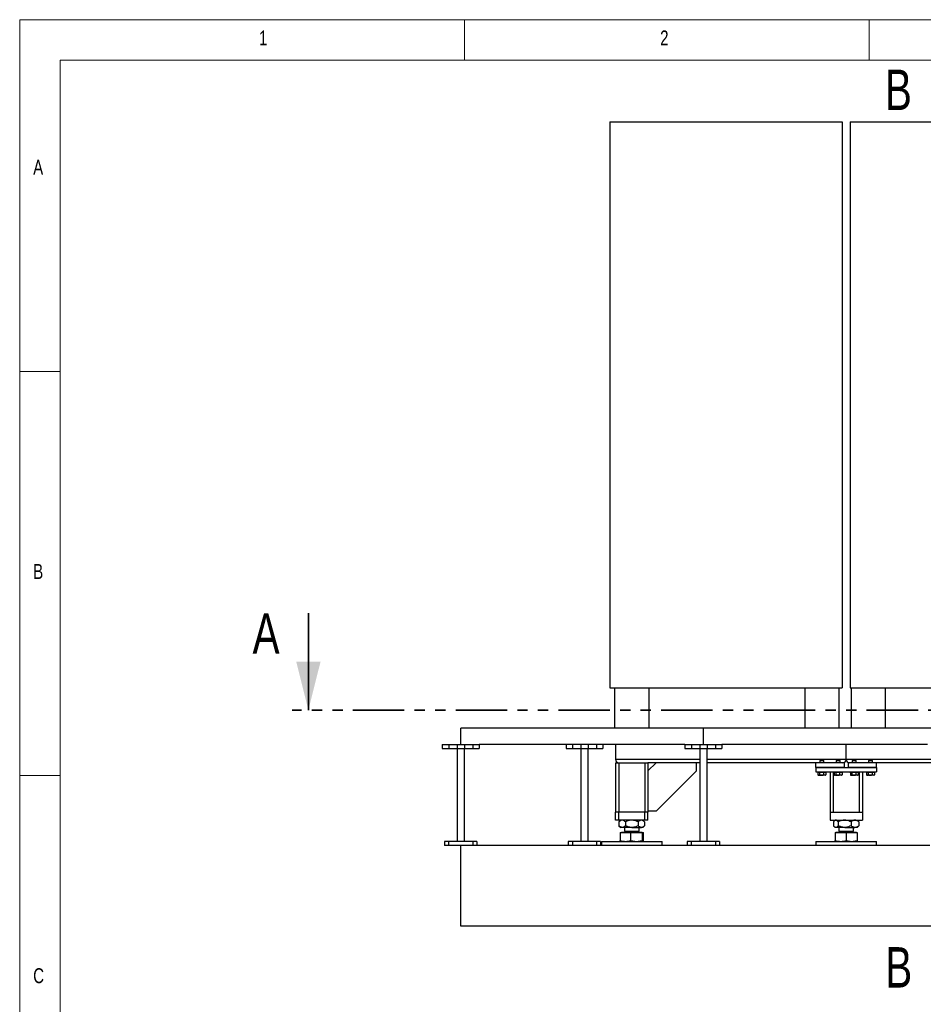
# Model space of a CAD drawing. Header units: millimetres. Extents: x 5 to 415, y 5 to 292.
# Tile 25 of 35: x 5 to 117, y 170 to 292. Entities that reach past the tile are written whole.
import ezdxf

# ---------------------------------------------------------------- set-up
doc = ezdxf.new("R2010")
doc.units = ezdxf.units.MM
doc.linetypes.add('PHANTOM', pattern=[12.7, 6.35, -1.27, 1.27, -1.27, 1.27, -1.27])
doc.layers.add('NOTES', color=6, linetype='Continuous')
doc.layers.add('TRAIT-FORT', color=4, linetype='Continuous', lineweight=25)
doc.styles.add('SLDTEXTSTYLE0', font='TXT', dxfattribs={"width": 0.75})

msp = doc.modelspace()

# ---------------------------------------------------------------- linework, layer by layer
at = {"color": 7, "linetype": 'Continuous', "lineweight": 18}
for p, q in [((415, 292), (5, 292)), ((5, 292), (5, 5)), ((60, 287), (60, 292)), ((110, 292), (110, 287)), ((410, 287), (10, 287)), ((10, 287), (10, 10)), ((10, 248.5), (5, 248.5)), ((5, 198.5), (10, 198.5))]:
    msp.add_line(p, q, dxfattribs=at)
at = {"color": 7, "linetype": 'Continuous', "lineweight": 35}
msp.add_line((40.68386, 218.57341), (40.68386, 206.57341), dxfattribs=at)
at = {"color": 7, "linetype": 'PHANTOM', "lineweight": 35}
msp.add_line((230.34446, 206.57341), (38.68386, 206.57341), dxfattribs=at)
at = {"color": 7, "linetype": 'Continuous', "lineweight": 35}
msp.add_solid([(40.68386, 206.57341), (42.18386, 212.57341), (39.18386, 212.57341)], dxfattribs=at)
at = {"layer": 'TRAIT-FORT', "color": 4, "linetype": 'Continuous', "lineweight": 25}
for p, q in [((77.93916, 279.35436), (77.93916, 209.35436)), ((77.93916, 279.35436), (106.66416, 279.35436)), ((106.66416, 279.35436), (106.66416, 209.35436)), ((107.66416, 279.35436), (152.61416, 279.35436)), ((107.66416, 279.35436), (107.66416, 209.35436)), ((77.93916, 209.35436), (106.66416, 209.35436)), ((78.53916, 209.35436), (78.53916, 204.35436)), ((82.78916, 204.35436), (82.78916, 209.35436)), ((102.03916, 209.35436), (102.03916, 204.35436)), ((106.28916, 204.35436), (106.28916, 209.35436)), ((107.66416, 209.35436), (152.61416, 209.35436)), ((107.78916, 209.35436), (107.78916, 204.35436)), ((112.03916, 204.35436), (112.03916, 209.35436)), ((59.51416, 202.35436), (59.51416, 204.35436)), ((89.51416, 204.35436), (59.51416, 204.35436)), ((89.51416, 202.35436), (89.51416, 204.35436)), ((119.51416, 204.35436), (89.51416, 204.35436)), ((57.23166, 202.35436), (57.23166, 201.85436)), ((57.23166, 202.35436), (58.03166, 202.35436)), ((58.03166, 202.35436), (58.03166, 201.85436)), ((58.03166, 202.35436), (59.05666, 202.35436)), ((59.05666, 202.35436), (59.97166, 202.35436)), ((59.05666, 202.35436), (59.05666, 201.85436)), ((59.97166, 202.35436), (59.97166, 201.85436)), ((59.97166, 202.35436), (60.99666, 202.35436)), ((60.99666, 202.35436), (60.99666, 201.85436)), ((60.99666, 202.35436), (61.79666, 202.35436)), ((61.79666, 202.35436), (61.79666, 201.85436)), ((87.23166, 202.35436), (61.79666, 202.35436)), ((72.53166, 202.35436), (72.53166, 201.85436)), ((73.33166, 202.35436), (73.33166, 201.85436)), ((74.35666, 202.35436), (74.35666, 201.85436)), ((75.27166, 202.35436), (75.27166, 201.85436)), ((76.29666, 202.35436), (76.29666, 201.85436)), ((77.09666, 202.35436), (77.09666, 201.85436)), ((78.66416, 202.35436), (78.66416, 200.47936)), ((87.23166, 202.35436), (87.23166, 201.85436)), ((87.23166, 202.35436), (88.03166, 202.35436)), ((88.03166, 202.35436), (88.03166, 201.85436)), ((88.03166, 202.35436), (89.05666, 202.35436)), ((89.05666, 202.35436), (89.97166, 202.35436)), ((89.05666, 202.35436), (89.05666, 201.85436)), ((89.97166, 202.35436), (89.97166, 201.85436)), ((89.97166, 202.35436), (90.99666, 202.35436)), ((90.99666, 202.35436), (90.99666, 201.85436)), ((90.99666, 202.35436), (91.79666, 202.35436)), ((91.79666, 202.35436), (91.79666, 201.85436)), ((117.23166, 202.35436), (91.79666, 202.35436)), ((107.16416, 200.47936), (107.16416, 202.35436)), ((57.23166, 201.85436), (58.03166, 201.85436)), ((58.03166, 201.85436), (59.05666, 201.85436)), ((59.05666, 201.85436), (59.97166, 201.85436)), ((59.06304, 201.85436), (59.06304, 190.35436)), ((59.96528, 190.35436), (59.96528, 201.85436)), ((59.97166, 201.85436), (60.99666, 201.85436)), ((60.99666, 201.85436), (61.79666, 201.85436)), ((72.53166, 201.85436), (73.33166, 201.85436)), ((73.33166, 201.85436), (74.35666, 201.85436)), ((74.35666, 201.85436), (75.27166, 201.85436)), ((74.36304, 201.85436), (74.36304, 190.35436)), ((75.26528, 190.35436), (75.26528, 201.85436)), ((75.27166, 201.85436), (76.29666, 201.85436)), ((76.29666, 201.85436), (77.09666, 201.85436)), ((87.23166, 201.85436), (88.03166, 201.85436)), ((88.03166, 201.85436), (89.05666, 201.85436)), ((89.05666, 201.85436), (89.97166, 201.85436)), ((89.06304, 201.85436), (89.06304, 190.35436)), ((89.96528, 190.35436), (89.96528, 201.85436)), ((89.97166, 201.85436), (90.99666, 201.85436)), ((90.99666, 201.85436), (91.79666, 201.85436)), ((89.06304, 200.47936), (78.66416, 200.47936)), ((78.66416, 200.07936), (78.66416, 193.97936)), ((78.66416, 200.07936), (79.06416, 200.07936)), ((79.06416, 200.07936), (79.06416, 193.97936)), ((79.06416, 200.07936), (82.26416, 200.07936)), ((82.26416, 200.07936), (82.26416, 193.97936)), ((82.26416, 200.07936), (82.66416, 200.07936)), ((89.06304, 200.07936), (82.66416, 200.07936)), ((82.66416, 200.07936), (82.66416, 193.97936)), ((83.66416, 200.07936), (82.66416, 199.07936)), ((88.66416, 199.07936), (88.66416, 200.07936)), ((107.16416, 200.47936), (89.96528, 200.47936)), ((103.41416, 200.07936), (89.96528, 200.07936)), ((103.41416, 199.47936), (103.41416, 200.07936)), ((106.91416, 200.07936), (103.41416, 200.07936)), ((103.94916, 200.37936), (103.91416, 200.34436)), ((103.91416, 200.34436), (103.91416, 200.07936)), ((104.13328, 200.34436), (103.91416, 200.34436)), ((103.94916, 200.37936), (104.13761, 200.37936)), ((104.41416, 200.34436), (104.13328, 200.34436)), ((104.13761, 200.37936), (104.37916, 200.37936)), ((104.41416, 200.34436), (104.37916, 200.37936)), ((104.41416, 200.07936), (104.41416, 200.34436)), ((105.94916, 200.37936), (105.91416, 200.34436)), ((105.91416, 200.34436), (105.91416, 200.07936)), ((106.13328, 200.34436), (105.91416, 200.34436)), ((105.94916, 200.37936), (106.13761, 200.37936)), ((106.41416, 200.34436), (106.13328, 200.34436)), ((106.13761, 200.37936), (106.37916, 200.37936)), ((106.41416, 200.34436), (106.37916, 200.37936)), ((106.41416, 200.07936), (106.41416, 200.34436)), ((106.91416, 200.07936), (106.91416, 199.47936)), ((119.06304, 200.47936), (107.16416, 200.47936)), ((110.91416, 200.07936), (107.41416, 200.07936)), ((107.41416, 200.07936), (107.41416, 199.47936)), ((107.94916, 200.37936), (107.91416, 200.34436)), ((107.91416, 200.34436), (107.91416, 200.07936)), ((108.13328, 200.34436), (107.91416, 200.34436)), ((107.94916, 200.37936), (108.13761, 200.37936)), ((108.41416, 200.34436), (108.13328, 200.34436)), ((108.13761, 200.37936), (108.37916, 200.37936)), ((108.41416, 200.34436), (108.37916, 200.37936)), ((108.41416, 200.07936), (108.41416, 200.34436)), ((109.94916, 200.37936), (109.91416, 200.34436)), ((109.91416, 200.34436), (109.91416, 200.07936)), ((110.13328, 200.34436), (109.91416, 200.34436)), ((109.94916, 200.37936), (110.13761, 200.37936)), ((110.41416, 200.34436), (110.13328, 200.34436)), ((110.13761, 200.37936), (110.37916, 200.37936)), ((110.41416, 200.34436), (110.37916, 200.37936)), ((110.41416, 200.07936), (110.41416, 200.34436)), ((119.06304, 200.07936), (110.91416, 200.07936)), ((110.91416, 199.47936), (110.91416, 200.07936)), ((83.66416, 194.07936), (88.66416, 199.07936)), ((103.41416, 199.47936), (103.41416, 198.97936)), ((103.41416, 199.47936), (110.91416, 199.47936)), ((106.91416, 199.47936), (103.41416, 199.47936)), ((103.41416, 198.97936), (110.91416, 198.97936)), ((103.61416, 198.97936), (103.61416, 198.87936)), ((104.37483, 198.87936), (103.61416, 198.87936)), ((103.67717, 198.87936), (103.67717, 198.57959)), ((103.70183, 198.56318), (103.76041, 198.52936)), ((103.86818, 198.87936), (103.86818, 198.57959)), ((104.35517, 198.87936), (104.35517, 198.57959)), ((104.71416, 198.87936), (104.37483, 198.87936)), ((104.56791, 198.52936), (104.62648, 198.56318)), ((104.65115, 198.57959), (104.62554, 198.56482)), ((104.65115, 198.87936), (104.65115, 198.57959)), ((104.71416, 198.87936), (104.71416, 198.97936)), ((105.16416, 198.97936), (105.16416, 193.97936)), ((105.56416, 198.97936), (105.56416, 193.97936)), ((105.61416, 198.97936), (105.61416, 198.87936)), ((106.37483, 198.87936), (105.61416, 198.87936)), ((105.67717, 198.87936), (105.67717, 198.57959)), ((105.70183, 198.56318), (105.76041, 198.52936)), ((105.86818, 198.87936), (105.86818, 198.57959)), ((106.35517, 198.87936), (106.35517, 198.57959)), ((106.71416, 198.87936), (106.37483, 198.87936)), ((106.56791, 198.52936), (106.62648, 198.56318)), ((106.65115, 198.57959), (106.62554, 198.56482)), ((106.65115, 198.87936), (106.65115, 198.57959)), ((106.71416, 198.87936), (106.71416, 198.97936)), ((110.91416, 199.47936), (107.41416, 199.47936)), ((107.61416, 198.97936), (107.61416, 198.87936)), ((108.37483, 198.87936), (107.61416, 198.87936)), ((107.67717, 198.87936), (107.67717, 198.57959)), ((107.70183, 198.56318), (107.76041, 198.52936)), ((107.86818, 198.87936), (107.86818, 198.57959)), ((108.35517, 198.87936), (108.35517, 198.57959)), ((108.71416, 198.87936), (108.37483, 198.87936)), ((108.56791, 198.52936), (108.62648, 198.56318)), ((108.65115, 198.57959), (108.62554, 198.56482)), ((108.65115, 198.87936), (108.65115, 198.57959)), ((108.71416, 198.87936), (108.71416, 198.97936)), ((108.76416, 198.97936), (108.76416, 193.97936)), ((109.16416, 198.97936), (109.16416, 193.97936)), ((109.61416, 198.97936), (109.61416, 198.87936)), ((110.37483, 198.87936), (109.61416, 198.87936)), ((109.67717, 198.87936), (109.67717, 198.57959)), ((109.70183, 198.56318), (109.76041, 198.52936)), ((109.86818, 198.87936), (109.86818, 198.57959)), ((110.35517, 198.87936), (110.35517, 198.57959)), ((110.71416, 198.87936), (110.37483, 198.87936)), ((110.56791, 198.52936), (110.62648, 198.56318)), ((110.65115, 198.57959), (110.62554, 198.56482)), ((110.65115, 198.87936), (110.65115, 198.57959)), ((110.71416, 198.87936), (110.71416, 198.97936)), ((110.91416, 199.47936), (110.91416, 198.97936)), ((104.1143, 198.52936), (103.76041, 198.52936)), ((104.56791, 198.52936), (104.1143, 198.52936)), ((106.1143, 198.52936), (105.76041, 198.52936)), ((106.56791, 198.52936), (106.1143, 198.52936)), ((108.1143, 198.52936), (107.76041, 198.52936)), ((108.56791, 198.52936), (108.1143, 198.52936)), ((110.1143, 198.52936), (109.76041, 198.52936)), ((110.56791, 198.52936), (110.1143, 198.52936)), ((78.66416, 192.97936), (78.66416, 193.97936)), ((79.06416, 193.97936), (78.66416, 193.97936)), ((79.06416, 192.97936), (79.06416, 193.97936)), ((82.26416, 193.97936), (79.06416, 193.97936)), ((82.26416, 192.97936), (82.26416, 193.97936)), ((82.66416, 193.97936), (82.26416, 193.97936)), ((83.66416, 194.07936), (82.66416, 194.07936)), ((82.66416, 192.97936), (82.66416, 193.97936)), ((105.16416, 193.97936), (109.16416, 193.97936)), ((105.16416, 193.97936), (105.16416, 192.97936)), ((105.56416, 193.97936), (108.76416, 193.97936)), ((109.16416, 193.97936), (109.16416, 192.97936)), ((79.06416, 192.97936), (78.66416, 192.97936)), ((82.26416, 192.97936), (79.06416, 192.97936)), ((79.28916, 192.97936), (79.07644, 192.76665)), ((79.07644, 192.76665), (79.07644, 192.29207)), ((79.8703, 192.76665), (79.8703, 192.29207)), ((81.45801, 192.76665), (81.45801, 192.29207)), ((82.25187, 192.76665), (82.03916, 192.97936)), ((82.25187, 192.76665), (82.25187, 192.29207)), ((82.66416, 192.97936), (82.26416, 192.97936)), ((105.16416, 192.97936), (109.16416, 192.97936)), ((105.59122, 192.76665), (105.59122, 192.29207)), ((105.78916, 192.97936), (105.6783, 192.8685)), ((106.19055, 192.76665), (106.19055, 192.29207)), ((107.76349, 192.76665), (107.76349, 192.29207)), ((108.65213, 192.86639), (108.53916, 192.97936)), ((108.7371, 192.76665), (108.64896, 192.86322)), ((108.7371, 192.76665), (108.7371, 192.29207)), ((79.07644, 192.29207), (79.28916, 192.07936)), ((79.22308, 191.46936), (79.22308, 190.47717)), ((79.22308, 191.46936), (80.52077, 191.46936)), ((79.47337, 192.07936), (79.28916, 192.07936)), ((79.38641, 191.47936), (79.38641, 191.46936)), ((79.38641, 191.47936), (81.94191, 191.47936)), ((80.66416, 192.07936), (79.47337, 192.07936)), ((79.76416, 192.07936), (79.76416, 191.63761)), ((79.87241, 191.63761), (79.76416, 191.52936)), ((79.76416, 191.63761), (81.56416, 191.63761)), ((79.76416, 191.52936), (79.84728, 191.52936)), ((79.84728, 191.52936), (81.56416, 191.52936)), ((80.52077, 191.46936), (80.52077, 190.47717)), ((80.52077, 191.46936), (81.96184, 191.46936)), ((80.66416, 192.07936), (81.85494, 192.07936)), ((81.56416, 191.52936), (81.45591, 191.63761)), ((81.56416, 191.63761), (81.56416, 192.07936)), ((82.03916, 192.07936), (81.85494, 192.07936)), ((81.94191, 191.46936), (81.94191, 191.47936)), ((81.96184, 191.46936), (81.96184, 190.47717)), ((81.96184, 191.46936), (82.10523, 191.46936)), ((82.03916, 192.07936), (82.25187, 192.29207)), ((82.10523, 190.47717), (82.10523, 191.46936)), ((105.6783, 192.19022), (105.78916, 192.07936)), ((105.89088, 192.07936), (105.78916, 192.07936)), ((105.78916, 191.46936), (105.78916, 190.47717)), ((105.78916, 191.46936), (107.16416, 191.46936)), ((105.88641, 191.47936), (105.88641, 191.46936)), ((105.88641, 191.47936), (108.44191, 191.47936)), ((106.97702, 192.07936), (105.89088, 192.07936)), ((106.26416, 192.07936), (106.26416, 191.63761)), ((106.37241, 191.63761), (106.26416, 191.52936)), ((106.26416, 191.63761), (108.06416, 191.63761)), ((106.26416, 191.52936), (106.38473, 191.52936)), ((106.38473, 191.52936), (108.06416, 191.52936)), ((106.97702, 192.07936), (108.25029, 192.07936)), ((107.16416, 191.46936), (107.16416, 190.47717)), ((107.16416, 191.46936), (108.53916, 191.46936)), ((108.06416, 191.52936), (107.95591, 191.63761)), ((108.06416, 191.63761), (108.06416, 192.07936)), ((108.53916, 192.07936), (108.25029, 192.07936)), ((108.44191, 191.46936), (108.44191, 191.47936)), ((108.53916, 192.07936), (108.65213, 192.19233)), ((108.53916, 191.46936), (108.53916, 190.47717)), ((108.7371, 192.29207), (108.64896, 192.1955)), ((57.51416, 190.35436), (57.51416, 189.85436)), ((58.01416, 190.35436), (57.51416, 190.35436)), ((58.01416, 190.35436), (58.01416, 189.85436)), ((61.01416, 190.35436), (58.01416, 190.35436)), ((61.01416, 190.35436), (61.01416, 189.85436)), ((61.51416, 190.35436), (61.01416, 190.35436)), ((61.51416, 190.35436), (61.51416, 189.85436)), ((72.81416, 190.35436), (72.81416, 189.85436)), ((73.31416, 190.35436), (72.81416, 190.35436)), ((73.31416, 190.35436), (73.31416, 189.85436)), ((76.31416, 190.35436), (73.31416, 190.35436)), ((76.31416, 190.35436), (76.31416, 189.85436)), ((76.81416, 190.35436), (76.31416, 190.35436)), ((76.81416, 190.35436), (76.81416, 189.85436)), ((76.96416, 190.35436), (76.91416, 190.30436)), ((76.91416, 190.30436), (76.91416, 189.85436)), ((80.3255, 190.30436), (76.91416, 190.30436)), ((76.96416, 190.35436), (80.33001, 190.35436)), ((79.28053, 190.35934), (79.28916, 190.35436)), ((84.41416, 190.30436), (80.3255, 190.30436)), ((80.33001, 190.35436), (84.36416, 190.35436)), ((82.03916, 190.35436), (82.04636, 190.35852)), ((84.41416, 190.30436), (84.36416, 190.35436)), ((84.41416, 189.85436), (84.41416, 190.30436)), ((87.51416, 190.35436), (87.51416, 189.85436)), ((88.01416, 190.35436), (87.51416, 190.35436)), ((88.01416, 190.35436), (88.01416, 189.85436)), ((91.01416, 190.35436), (88.01416, 190.35436)), ((91.01416, 190.35436), (91.01416, 189.85436)), ((91.51416, 190.35436), (91.01416, 190.35436)), ((91.51416, 190.35436), (91.51416, 189.85436)), ((103.46416, 190.35436), (103.41416, 190.30436)), ((103.41416, 190.30436), (103.41416, 189.85436)), ((107.16416, 190.30436), (103.41416, 190.30436)), ((103.46416, 190.35436), (107.16416, 190.35436)), ((107.16416, 190.35436), (110.86416, 190.35436)), ((110.91416, 190.30436), (107.16416, 190.30436)), ((110.91416, 190.30436), (110.86416, 190.35436)), ((110.91416, 189.85436), (110.91416, 190.30436)), ((58.01416, 189.85436), (57.51416, 189.85436)), ((61.01416, 189.85436), (58.01416, 189.85436)), ((59.51416, 179.85436), (59.51416, 189.85436)), ((61.51416, 189.85436), (61.01416, 189.85436)), ((87.51416, 189.85436), (61.51416, 189.85436)), ((88.01416, 189.85436), (87.51416, 189.85436)), ((91.01416, 189.85436), (88.01416, 189.85436)), ((91.51416, 189.85436), (91.01416, 189.85436)), ((117.51416, 189.85436), (91.51416, 189.85436)), ((209.51416, 179.85436), (59.51416, 179.85436))]:
    msp.add_line(p, q, dxfattribs=at)
for centre, radius, start, end in [((79.06416, 200.47936), 0.4, 180, 270), ((106.76416, 200.47936), 0.4, 270, 0), ((107.56416, 200.47936), 0.4, 180, 270), ((79.71416, 191.52936), 0.05, 270, 0), ((81.61416, 191.52936), 0.05, 180, 270), ((106.21416, 191.52936), 0.05, 270, 0), ((108.11416, 191.52936), 0.05, 180, 270)]:
    msp.add_arc(centre, radius, start, end, dxfattribs=at)
for points, knots in [([(103.67717, 198.57959), (103.69374, 198.56863), (103.72726, 198.54646), (103.77692, 198.53835), (103.82439, 198.55025), (103.85349, 198.56975), (103.86818, 198.57959)], [0, 0, 0, 0, 0.264604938, 0.534947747, 0.765343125, 1, 1, 1, 1]), ([(103.86818, 198.57959), (103.89876, 198.57141), (103.96023, 198.55497), (104.06459, 198.54049), (104.18119, 198.5413), (104.27275, 198.55784), (104.33058, 198.57259), (104.34697, 198.57726), (104.35517, 198.57959)], [0, 0, 0, 0, 0.192002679, 0.385859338, 0.637821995, 0.896593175, 0.948283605, 1, 1, 1, 1]), ([(104.65115, 198.57959), (104.62546, 198.56863), (104.57352, 198.54646), (104.49657, 198.53835), (104.42302, 198.55025), (104.37792, 198.56975), (104.35517, 198.57959)], [0, 0, 0, 0, 0.264604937, 0.534947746, 0.765343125, 1, 1, 1, 1]), ([(105.67717, 198.57959), (105.69374, 198.56863), (105.72726, 198.54646), (105.77692, 198.53835), (105.82439, 198.55025), (105.85349, 198.56975), (105.86818, 198.57959)], [0, 0, 0, 0, 0.264604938, 0.534947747, 0.765343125, 1, 1, 1, 1]), ([(105.86818, 198.57959), (105.89876, 198.57141), (105.96023, 198.55497), (106.06459, 198.54049), (106.18119, 198.5413), (106.27275, 198.55784), (106.33058, 198.57259), (106.34697, 198.57726), (106.35517, 198.57959)], [0, 0, 0, 0, 0.192002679, 0.385859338, 0.637821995, 0.896593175, 0.948283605, 1, 1, 1, 1]), ([(106.65115, 198.57959), (106.62546, 198.56863), (106.57352, 198.54646), (106.49657, 198.53835), (106.42302, 198.55025), (106.37792, 198.56975), (106.35517, 198.57959)], [0, 0, 0, 0, 0.264604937, 0.534947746, 0.765343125, 1, 1, 1, 1]), ([(107.67717, 198.57959), (107.69374, 198.56863), (107.72726, 198.54646), (107.77692, 198.53835), (107.82439, 198.55025), (107.85349, 198.56975), (107.86818, 198.57959)], [0, 0, 0, 0, 0.264604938, 0.534947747, 0.765343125, 1, 1, 1, 1]), ([(107.86818, 198.57959), (107.89876, 198.57141), (107.96023, 198.55497), (108.06459, 198.54049), (108.18119, 198.5413), (108.27275, 198.55784), (108.33058, 198.57259), (108.34697, 198.57726), (108.35517, 198.57959)], [0, 0, 0, 0, 0.192002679, 0.385859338, 0.637821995, 0.896593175, 0.948283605, 1, 1, 1, 1]), ([(108.65115, 198.57959), (108.62546, 198.56863), (108.57352, 198.54646), (108.49657, 198.53835), (108.42302, 198.55025), (108.37792, 198.56975), (108.35517, 198.57959)], [0, 0, 0, 0, 0.264604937, 0.534947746, 0.765343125, 1, 1, 1, 1]), ([(109.67717, 198.57959), (109.69374, 198.56863), (109.72726, 198.54646), (109.77692, 198.53835), (109.82439, 198.55025), (109.85349, 198.56975), (109.86818, 198.57959)], [0, 0, 0, 0, 0.264604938, 0.534947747, 0.765343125, 1, 1, 1, 1]), ([(109.86818, 198.57959), (109.89876, 198.57141), (109.96023, 198.55497), (110.06459, 198.54049), (110.18119, 198.5413), (110.27275, 198.55784), (110.33058, 198.57259), (110.34697, 198.57726), (110.35517, 198.57959)], [0, 0, 0, 0, 0.192002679, 0.385859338, 0.637821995, 0.896593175, 0.948283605, 1, 1, 1, 1]), ([(110.65115, 198.57959), (110.62546, 198.56863), (110.57352, 198.54646), (110.49657, 198.53835), (110.42302, 198.55025), (110.37792, 198.56975), (110.35517, 198.57959)], [0, 0, 0, 0, 0.264604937, 0.534947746, 0.765343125, 1, 1, 1, 1]), ([(79.47337, 192.97936), (79.43886, 192.97633), (79.3691, 192.9702), (79.26758, 192.92279), (79.16941, 192.8551), (79.10753, 192.79622), (79.07644, 192.76665)], [0, 0, 0, 0, 0.249578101, 0.504364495, 0.751047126, 1, 1, 1, 1]), ([(79.8703, 192.76665), (79.83435, 192.80064), (79.78031, 192.85175), (79.70521, 192.90453), (79.62652, 192.94947), (79.5569, 192.97227), (79.49832, 192.97883), (79.48169, 192.97918), (79.47337, 192.97936)], [0, 0, 0, 0, 0.287530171, 0.432263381, 0.575451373, 0.879657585, 0.939789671, 1, 1, 1, 1]), ([(80.66416, 192.97936), (80.64846, 192.97919), (80.53434, 192.97796), (80.31881, 192.94579), (80.0708, 192.86241), (79.9245, 192.79253), (79.8703, 192.76665)], [0, 0, 0, 0, 0.056824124, 0.413183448, 0.782596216, 1, 1, 1, 1]), ([(81.45801, 192.76665), (81.41182, 192.7889), (81.31927, 192.8335), (81.14362, 192.90148), (80.92603, 192.96462), (80.75222, 192.9744), (80.66416, 192.97936)], [0, 0, 0, 0, 0.185495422, 0.371706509, 0.681662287, 1, 1, 1, 1]), ([(81.85494, 192.97936), (81.82043, 192.97633), (81.75067, 192.9702), (81.64915, 192.92279), (81.55098, 192.8551), (81.4891, 192.79622), (81.45801, 192.76665)], [0, 0, 0, 0, 0.249578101, 0.504364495, 0.751047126, 1, 1, 1, 1]), ([(82.25187, 192.76665), (82.22499, 192.79237), (82.17109, 192.84395), (82.08611, 192.90667), (81.99727, 192.95407), (81.92758, 192.97348), (81.87989, 192.97883), (81.86326, 192.97919), (81.85494, 192.97936)], [0, 0, 0, 0, 0.215513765, 0.432219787, 0.654447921, 0.879675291, 0.93979853, 1, 1, 1, 1]), ([(105.89088, 192.97936), (105.86482, 192.97633), (105.81216, 192.9702), (105.73552, 192.92279), (105.6614, 192.8551), (105.61468, 192.79622), (105.59122, 192.76665)], [0, 0, 0, 0, 0.249578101, 0.504364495, 0.751047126, 1, 1, 1, 1]), ([(106.19055, 192.76665), (106.16341, 192.80064), (106.12261, 192.85175), (106.06592, 192.90453), (106.0065, 192.94947), (105.95394, 192.97227), (105.90972, 192.97883), (105.89716, 192.97918), (105.89088, 192.97936)], [0, 0, 0, 0, 0.287530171, 0.432263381, 0.575451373, 0.879657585, 0.939789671, 1, 1, 1, 1]), ([(106.97702, 192.97936), (106.96147, 192.97919), (106.84841, 192.97796), (106.63489, 192.94579), (106.38918, 192.86241), (106.24424, 192.79253), (106.19055, 192.76665)], [0, 0, 0, 0, 0.056824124, 0.413183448, 0.782596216, 1, 1, 1, 1]), ([(107.76349, 192.76665), (107.71773, 192.7889), (107.62603, 192.8335), (107.45202, 192.90148), (107.23646, 192.96462), (107.06426, 192.9744), (106.97702, 192.97936)], [0, 0, 0, 0, 0.185495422, 0.371706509, 0.681662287, 1, 1, 1, 1]), ([(108.25029, 192.97936), (108.20796, 192.97633), (108.12242, 192.9702), (107.9979, 192.92279), (107.87751, 192.8551), (107.80161, 192.79622), (107.76349, 192.76665)], [0, 0, 0, 0, 0.249578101, 0.504364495, 0.751047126, 1, 1, 1, 1]), ([(108.7371, 192.76665), (108.70413, 192.79237), (108.63803, 192.84395), (108.5338, 192.90667), (108.42485, 192.95407), (108.33938, 192.97348), (108.28089, 192.97883), (108.2605, 192.97919), (108.25029, 192.97936)], [0, 0, 0, 0, 0.215513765, 0.432219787, 0.654447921, 0.879675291, 0.93979853, 1, 1, 1, 1]), ([(79.47337, 192.07936), (79.43886, 192.08239), (79.3691, 192.08852), (79.26758, 192.13593), (79.16941, 192.20362), (79.10753, 192.2625), (79.07644, 192.29207)], [0, 0, 0, 0, 0.249578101, 0.504364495, 0.751047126, 1, 1, 1, 1]), ([(79.8703, 192.29207), (79.81593, 192.24203), (79.73339, 192.16605), (79.61542, 192.10514), (79.53754, 192.08213), (79.49, 192.08008), (79.47337, 192.07936)], [0, 0, 0, 0, 0.432050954, 0.655927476, 0.879652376, 1, 1, 1, 1]), ([(80.66416, 192.07936), (80.64846, 192.07953), (80.56734, 192.0804), (80.4533, 192.09295), (80.32514, 192.11952), (80.19456, 192.15496), (80.07023, 192.20041), (79.95125, 192.25249), (79.89729, 192.27887), (79.8703, 192.29207)], [0, 0, 0, 0, 0.056784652, 0.293501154, 0.413293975, 0.530199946, 0.782715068, 0.891290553, 1, 1, 1, 1]), ([(81.45801, 192.29207), (81.36476, 192.24906), (81.19371, 192.17015), (80.92589, 192.09445), (80.75217, 192.08444), (80.66416, 192.07936)], [0, 0, 0, 0, 0.371586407, 0.681601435, 1, 1, 1, 1]), ([(81.85494, 192.07936), (81.82043, 192.08239), (81.75067, 192.08852), (81.64915, 192.13593), (81.55098, 192.20362), (81.4891, 192.2625), (81.45801, 192.29207)], [0, 0, 0, 0, 0.249578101, 0.504364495, 0.751047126, 1, 1, 1, 1]), ([(82.25187, 192.29207), (82.22499, 192.26635), (82.17109, 192.21477), (82.08611, 192.15205), (81.99727, 192.10465), (81.92758, 192.08524), (81.87989, 192.07989), (81.86326, 192.07954), (81.85494, 192.07936)], [0, 0, 0, 0, 0.215513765, 0.432219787, 0.654447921, 0.879675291, 0.93979853, 1, 1, 1, 1]), ([(105.89088, 192.07936), (105.86482, 192.08239), (105.81216, 192.08852), (105.73552, 192.13593), (105.6614, 192.20362), (105.61468, 192.2625), (105.59122, 192.29207)], [0, 0, 0, 0, 0.249578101, 0.504364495, 0.751047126, 1, 1, 1, 1]), ([(106.19055, 192.29207), (106.1495, 192.24203), (106.08718, 192.16605), (105.99812, 192.10514), (105.93933, 192.08213), (105.90344, 192.08008), (105.89088, 192.07936)], [0, 0, 0, 0, 0.432050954, 0.655927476, 0.879652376, 1, 1, 1, 1]), ([(106.97702, 192.07936), (106.96147, 192.07953), (106.8811, 192.0804), (106.76812, 192.09295), (106.64115, 192.11952), (106.51179, 192.15496), (106.38862, 192.20041), (106.27075, 192.25249), (106.21729, 192.27887), (106.19055, 192.29207)], [0, 0, 0, 0, 0.056784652, 0.293501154, 0.413293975, 0.530199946, 0.782715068, 0.891290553, 1, 1, 1, 1]), ([(107.76349, 192.29207), (107.6711, 192.24906), (107.50165, 192.17015), (107.23632, 192.09445), (107.06422, 192.08444), (106.97702, 192.07936)], [0, 0, 0, 0, 0.371586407, 0.681601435, 1, 1, 1, 1]), ([(108.25029, 192.07936), (108.20796, 192.08239), (108.12242, 192.08852), (107.9979, 192.13593), (107.87751, 192.20362), (107.80161, 192.2625), (107.76349, 192.29207)], [0, 0, 0, 0, 0.249578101, 0.504364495, 0.751047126, 1, 1, 1, 1]), ([(108.7371, 192.29207), (108.70413, 192.26635), (108.63803, 192.21477), (108.5338, 192.15205), (108.42485, 192.10465), (108.33938, 192.08524), (108.28089, 192.07989), (108.2605, 192.07954), (108.25029, 192.07936)], [0, 0, 0, 0, 0.215513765, 0.432219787, 0.654447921, 0.879675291, 0.93979853, 1, 1, 1, 1]), ([(79.22308, 190.47717), (79.32844, 190.44379), (79.4875, 190.39339), (79.70574, 190.35967), (79.81653, 190.35613), (79.87193, 190.35436)], [0, 0, 0, 0, 0.495254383, 0.747649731, 1, 1, 1, 1]), ([(79.28353, 190.36453), (79.27529, 190.36937), (79.25479, 190.38143), (79.23495, 190.44133), (79.22308, 190.47717)], [0, 0, 0, 0, 0.401684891, 1, 1, 1, 1]), ([(79.87193, 190.35436), (79.98065, 190.36055), (80.2005, 190.37306), (80.41324, 190.44222), (80.52077, 190.47717)], [0, 0, 0, 0, 0.494510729, 1, 1, 1, 1]), ([(80.52077, 190.47717), (80.59844, 190.45407), (80.71511, 190.41937), (80.87338, 190.38726), (81.03523, 190.36162), (81.15833, 190.35728), (81.24131, 190.35436)], [0, 0, 0, 0, 0.329812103, 0.495383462, 0.659853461, 1, 1, 1, 1]), ([(81.24131, 190.35436), (81.32154, 190.3571), (81.44218, 190.36121), (81.60111, 190.38581), (81.76217, 190.41793), (81.88123, 190.45325), (81.96184, 190.47717)], [0, 0, 0, 0, 0.328892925, 0.494578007, 0.657775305, 1, 1, 1, 1]), ([(81.96184, 190.47717), (81.96763, 190.45962), (81.97923, 190.42445), (81.99702, 190.38585), (82.01515, 190.35941), (82.0274, 190.35605), (82.03354, 190.35436)], [0, 0, 0, 0, 0.247268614, 0.495362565, 0.746874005, 1, 1, 1, 1]), ([(82.0448, 190.36122), (82.04902, 190.36291), (82.05726, 190.3662), (82.06934, 190.38601), (82.08536, 190.41781), (82.09721, 190.4532), (82.10523, 190.47717)], [0, 0, 0, 0, 0.205827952, 0.401895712, 0.595019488, 1, 1, 1, 1]), ([(105.78916, 190.47717), (105.9008, 190.44379), (106.06933, 190.39339), (106.30056, 190.35967), (106.41796, 190.35613), (106.47666, 190.35436)], [0, 0, 0, 0, 0.495254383, 0.747649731, 1, 1, 1, 1]), ([(105.78916, 190.35436), (105.78916, 190.36055), (105.78916, 190.37306), (105.78916, 190.44222), (105.78916, 190.47717)], [0, 0, 0, 0, 0.494510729, 1, 1, 1, 1]), ([(106.47666, 190.35436), (106.59185, 190.36055), (106.82481, 190.37306), (107.05022, 190.44222), (107.16416, 190.47717)], [0, 0, 0, 0, 0.494510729, 1, 1, 1, 1]), ([(107.16416, 190.47717), (107.23827, 190.45407), (107.34959, 190.41937), (107.5006, 190.38726), (107.65503, 190.36162), (107.77248, 190.35728), (107.85166, 190.35436)], [0, 0, 0, 0, 0.329812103, 0.495383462, 0.659853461, 1, 1, 1, 1]), ([(107.85166, 190.35436), (107.92821, 190.3571), (108.04332, 190.36121), (108.19496, 190.38581), (108.34864, 190.41793), (108.46224, 190.45325), (108.53916, 190.47717)], [0, 0, 0, 0, 0.328892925, 0.494578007, 0.657775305, 1, 1, 1, 1]), ([(108.53916, 190.47717), (108.53916, 190.45962), (108.53916, 190.42445), (108.53916, 190.38585), (108.53916, 190.35941), (108.53916, 190.35605), (108.53916, 190.35436)], [0, 0, 0, 0, 0.247268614, 0.495362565, 0.746874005, 1, 1, 1, 1])]:
    msp.add_open_spline(points, degree=3, knots=knots, dxfattribs=at)

# ---------------------------------------------------------------- texts
at = {"color": 7, "linetype": 'Continuous', "char_height": 5, "attachment_point": 1, "style": 'SLDTEXTSTYLE0'}
for s, insert in [('B', (111.94342, 285.82866)), ('A', (33.7808, 218.57341)), ('B', (111.98448, 177.27503))]:
    msp.add_mtext(s, dxfattribs=dict(at, insert=insert))
at = {"layer": 'NOTES', "color": 211, "char_height": 1.85208, "attachment_point": 1, "style": 'SLDTEXTSTYLE0'}
for s, insert in [('1', (34.58333, 290.66802)), ('2', (84.16667, 290.66802)), ('A', (6.66667, 274.66802)), ('B', (6.66667, 224.66802)), ('C', (6.66667, 174.66802))]:
    msp.add_mtext(s, dxfattribs=dict(at, insert=insert))

doc.saveas('drawing.dxf')
